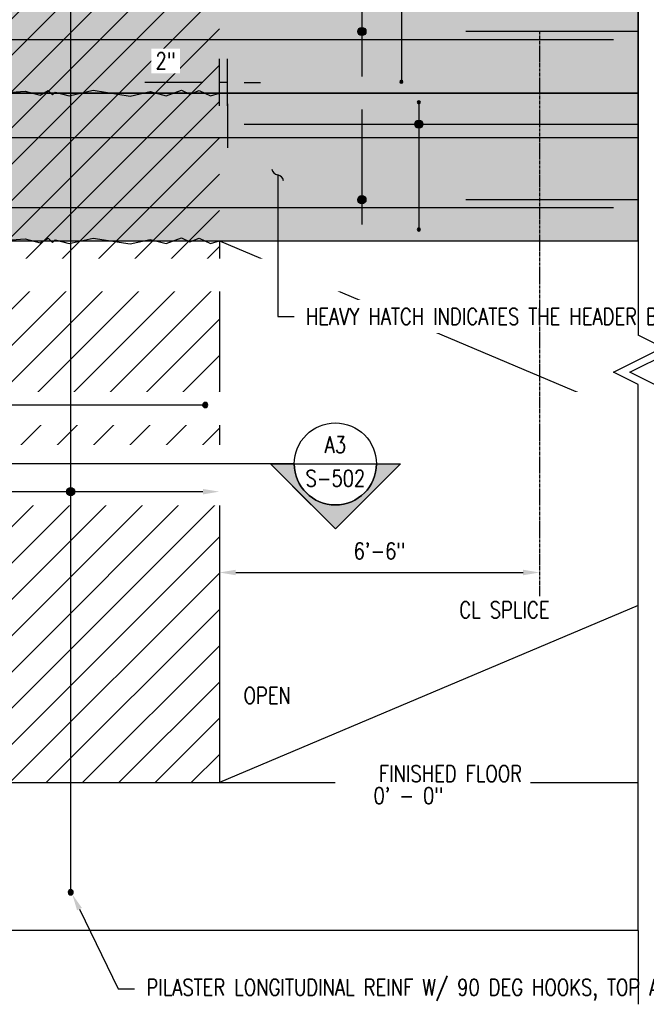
# Model space of a CAD drawing. Header units: inches. Extents: x -2417 to 3601, y -137 to 349.
# Tile 8 of 12: x 795 to 948, y -39 to 201. Entities that reach past the tile are written whole.
import ezdxf
from ezdxf import colors
from ezdxf.entities.mleader import LeaderData, LeaderLine
from ezdxf.enums import TextEntityAlignment as Align
from ezdxf.math import Vec2, Vec3

# ---------------------------------------------------------------- set-up
doc = ezdxf.new("R2010")
doc.units = ezdxf.units.IN
doc.header["$MEASUREMENT"] = 0
doc.linetypes.add('CENTER2', pattern=[1.125, 0.75, -0.125, 0.125, -0.125])
for name, color, linetype in [('A-DETL', 3, 'Continuous'), ('A-DETL-THIN', 1, 'Continuous'), ('A-FLOR', 5, 'Continuous'), ('G-ANNO-SYMB', 2, 'Continuous'), ('S-ANNO-DIMS', 1, 'Continuous'), ('S-ANNO-NOTE', 2, 'Continuous'), ('S-BEAM', 3, 'Continuous'), ('S-COLS', 3, 'Continuous'), ('S-DETL-CNTR', 1, 'CENTER2'), ('S-REIN-RBAR', 4, 'Continuous')]:
    doc.layers.add(name, color=color, linetype=linetype)
doc.layers.add('S-BEAM-HTCH-HEDR', color=253, linetype='Continuous', transparency=0.5)
doc.layers.add('S-BEAM-HTCH-PRPT', color=252, linetype='Continuous', transparency=0.7)
doc.styles.add('Annotative', font='romans.shx', dxfattribs={"width": 0.8, "height": 0.125})
doc.styles.add('Arial', font='romans.shx', dxfattribs={"width": 0.8})
doc.dimstyles.new('Annotative', dxfattribs={"dimscale": 0, "dimtxt": 0.125, "dimasz": 0.125, "dimexe": 0.18, "dimexo": 0.0625, "dimgap": 0.09, "dimtad": 1, "dimdec": 3, "dimzin": 3, "dimdsep": 46, "dimlunit": 4, "dimtxsty": 'Annotative', "dimcen": 0.09, "dimclrt": 2, "dimazin": 2, "dimtfac": 1, "dimtdec": 3, "dimtmove": 0, "dimatfit": 0, "dimfxl": 1, "dimtfill": 1, "dimfrac": 2, "dimtolj": 1, "dimtzin": 0, "dimarcsym": 0})

# ---------------------------------------------------------------- blocks, each defined once
blk = doc.blocks.new('*D36')
at = {"layer": 'Defpoints', "color": 0, "transparency": 16777216}
for p in [(844.03, 185.76), (844.03, 178.08), (846.03, 178.08)]:
    blk.add_point(p, dxfattribs=at)
at = {"layer": 'S-ANNO-DIMS', "color": 0, "lineweight": -2, "transparency": 16777216}
for p, q in [((844.03, 180.08), (844.03, 191.52)), ((846.03, 180.08), (846.03, 191.52)), ((840.03, 185.76), (825.85, 185.76)), ((846.03, 185.76), (844.03, 185.76)), ((850.03, 185.76), (854.03, 185.76))]:
    blk.add_line(p, q, dxfattribs=at)
at = {"layer": 'S-ANNO-DIMS', "color": 0, "transparency": 16777216}
for points in [[(840.03, 186.43), (840.03, 185.09), (844.03, 185.76)], [(850.03, 186.43), (850.03, 185.09), (846.03, 185.76)]]:
    blk.add_solid(points, dxfattribs=at)
at = {"layer": 'S-ANNO-DIMS', "color": 2, "transparency": 16777216, "insert": (830.94, 191.02), "char_height": 4, "attachment_point": 5, "style": 'Annotative', "bg_fill": 3, "box_fill_scale": 1.25, "bg_fill_color": 256, "bg_fill_true_color": 13158600, "bg_fill_transparency": 0}
blk.add_mtext('\\A1;2"', dxfattribs=at)
blk = doc.blocks.new('_Integral')
at = {"color": 0, "linetype": 'ByBlock', "lineweight": -2}
for centre, start, end in [((0.445, -0.091), 102, 168), ((-0.445, 0.091), 282, 348)]:
    blk.add_arc(centre, 0.454, start, end, dxfattribs=at)
blk = doc.blocks.new('*D43')
at = {"layer": 'Defpoints', "color": 0, "transparency": 16777216}
for p in [(844.03, 147.18), (922.03, 147.18), (922.03, 66.37)]:
    blk.add_point(p, dxfattribs=at)
at = {"layer": 'S-ANNO-DIMS', "color": 0, "lineweight": -2, "transparency": 16777216}
blk.add_line((848.03, 66.37), (918.03, 66.37), dxfattribs=at)
at = {"layer": 'S-ANNO-DIMS', "color": 0, "transparency": 16777216}
for points in [[(848.03, 67.04), (848.03, 65.7), (844.03, 66.37)], [(918.03, 67.04), (918.03, 65.7), (922.03, 66.37)]]:
    blk.add_solid(points, dxfattribs=at)
at = {"layer": 'S-ANNO-DIMS', "color": 2, "transparency": 16777216, "insert": (883.03, 71.63), "char_height": 4, "attachment_point": 5, "style": 'Annotative', "bg_fill": 3, "box_fill_scale": 1.25, "bg_fill_color": 256, "bg_fill_true_color": 13158600, "bg_fill_transparency": 0}
blk.add_mtext('\\A1;6\'-6"', dxfattribs=at)
blk = doc.blocks.new('032100_ReinforcementBar-Section - _ 10-702371-HEADWALL REINFORCEMENT TO BLAST PILASTER ELEVATION')
h = blk.add_hatch(color=256)
h.dxf.hatch_style = 1
h.paths.add_polyline_path([(204.91, 142, 1), (206.16, 142, 1)])
blk.add_circle((205.53, 142), 0.625)
blk = doc.blocks.new('HDR-Si_Dot-Symbol - Dot-HDR-1676570-HEADWALL REINFORCEMENT TO BLAST PILASTER ELEVATION')
h = blk.add_hatch(color=256)
edge = h.paths.add_edge_path()
edge.add_arc((734.56, 159.41), 1, 180, 360)
edge.add_arc((734.56, 159.41), 1, 0, 180)
for start, end in [(0, 180), (180, 0)]:
    blk.add_arc((734.56, 159.41), 1, start, end)
blk = doc.blocks.new('*D45')
at = {"layer": 'Defpoints', "color": 0, "transparency": 16777216}
for p in [(844.03, 86.07), (744.03, 83.4), (844.03, 83.4)]:
    blk.add_point(p, dxfattribs=at)
at = {"layer": 'S-REIN-RBAR', "color": 0, "lineweight": -2, "transparency": 16777216}
blk.add_line((748.03, 86.07), (840.03, 86.07), dxfattribs=at)
at = {"layer": 'S-REIN-RBAR', "color": 0, "transparency": 16777216}
for points in [[(748.03, 86.73), (748.03, 85.4), (744.03, 86.07)], [(840.03, 86.73), (840.03, 85.4), (844.03, 86.07)]]:
    blk.add_solid(points, dxfattribs=at)
blk = doc.blocks.new('*D47')
at = {"layer": 'Defpoints', "color": 0, "transparency": 16777216}
for p in [(844.03, 147.18), (922.03, 147.18), (922.03, 66.37)]:
    blk.add_point(p, dxfattribs=at)
at = {"layer": 'S-ANNO-DIMS', "color": 0, "lineweight": -2, "transparency": 16777216}
blk.add_line((848.03, 66.37), (918.03, 66.37), dxfattribs=at)
at = {"layer": 'S-ANNO-DIMS', "color": 0, "transparency": 16777216}
for points in [[(848.03, 67.04), (848.03, 65.7), (844.03, 66.37)], [(918.03, 67.04), (918.03, 65.7), (922.03, 66.37)]]:
    blk.add_solid(points, dxfattribs=at)
at = {"layer": 'S-ANNO-DIMS', "color": 2, "transparency": 16777216, "insert": (883.03, 71.63), "char_height": 4, "attachment_point": 5, "style": 'Annotative', "bg_fill": 3, "box_fill_scale": 1.25, "bg_fill_color": 256, "bg_fill_true_color": 13158600, "bg_fill_transparency": 0}
blk.add_mtext('\\A1;6\'-6"', dxfattribs=at)
blk = doc.blocks.new('*U26')
for p, q in [((0.5, 1), (-0.5, -1)), ((1, 0), (0.5, 1))]:
    blk.add_line(p, q)
blk = doc.blocks.new('*U27')
for p, q in [((0.5, 1), (-0.5, -1)), ((1, 0), (0.5, 1)), ((-23.167, 0), (-1, 0)), ((-0.5, -1), (-1, 0)), ((23.167, 0), (1, 0)), ((23.167, 0), (26.167, 0))]:
    blk.add_line(p, q)
blk = doc.blocks.new('032100_ReinforcementBar-Section - _ 6-688169-HEADWALL REINFORCEMENT TO BLAST PILASTER ELEVATION')
h = blk.add_hatch(color=256)
h.dxf.hatch_style = 1
h.paths.add_polyline_path([(400.97, 165.76, 1), (400.22, 165.76, 1)])
blk.add_circle((400.6, 165.76), 0.375)
blk = doc.blocks.new('*D30')
at = {"layer": 'Defpoints', "color": 0, "transparency": 16777216}
for p in [(875.94, 183.18), (875.94, 147.18), (878.75, 147.18)]:
    blk.add_point(p, dxfattribs=at)
at = {"layer": 'S-REIN-RBAR', "color": 0, "lineweight": -2, "transparency": 16777216}
blk.add_line((878.75, 179.18), (878.75, 151.18), dxfattribs=at)
at = {"layer": 'S-REIN-RBAR', "color": 0, "transparency": 16777216}
for points in [[(878.08, 179.18), (879.42, 179.18), (878.75, 183.18)], [(878.08, 151.18), (879.42, 151.18), (878.75, 147.18)]]:
    blk.add_solid(points, dxfattribs=at)
blk = doc.blocks.new('*D31')
at = {"layer": 'Defpoints', "color": 0, "transparency": 16777216}
for p in [(875.94, 229.18), (875.94, 183.18), (878.75, 183.18)]:
    blk.add_point(p, dxfattribs=at)
at = {"layer": 'S-REIN-RBAR', "color": 0, "lineweight": -2, "transparency": 16777216}
blk.add_line((878.75, 225.18), (878.75, 187.18), dxfattribs=at)
at = {"layer": 'S-REIN-RBAR', "color": 0, "transparency": 16777216}
for points in [[(878.08, 225.18), (879.42, 225.18), (878.75, 229.18)], [(878.08, 187.18), (879.42, 187.18), (878.75, 183.18)]]:
    blk.add_solid(points, dxfattribs=at)
blk = doc.blocks.new('*U22')
at = {"lineweight": -3}
blk.add_hatch(color=256, dxfattribs=at).paths.add_polyline_path([(-4.1453, 0), (-4.2078, 0), (-4.2078, -0.125), (-4.1453, -0.125)])
h = blk.add_hatch(color=256, dxfattribs=at)
edge = h.paths.add_edge_path()
edge.add_line((0.3125, 0), (0.4947, 0))
edge.add_line((0.4947, 0), (0, -0.4947))
edge.add_line((0, -0.4947), (-0.4947, 0))
edge.add_line((-0.4947, 0), (-0.3125, 0))
edge.add_arc((0, 0), 0.3125, 180, 360)
at = {"linetype": 'Continuous', "lineweight": -3}
blk.add_line((-0.3125, 0), (-4.2078, 0), dxfattribs=at)
at = {"lineweight": -3}
for p, q in [((-0.4947, 0), (0, -0.4947)), ((-0.3125, 0), (0.3125, 0)), ((0, -0.4947), (0.4947, 0))]:
    blk.add_line(p, q, dxfattribs=at)
at = {"lineweight": -3, "flags": 128}
blk.add_lwpolyline([(-4.1453, 0), (-4.2078, 0), (-4.2078, -0.125), (-4.1453, -0.125), (-4.1453, 0)], close=True, dxfattribs=at)
blk.add_lwpolyline([(0.3125, 0), (0.4947, 0), (0, -0.4947), (-0.4947, 0), (-0.3125, 0, 1), (0.3125, 0)], format="xyb", close=True, dxfattribs=at)
blk.add_lwpolyline([(0.3125, -0.0156), (0.3125, -0.0156)], dxfattribs=at)
blk.add_lwpolyline([(0.3125, -0.0156), (0.3125, -0.0156)], dxfattribs=at)
at = {"lineweight": -3}
blk.add_circle((0, 0), 0.3125, dxfattribs=at)
at = {"linetype": 'Continuous', "lineweight": -3, "style": 'Arial'}
blk.add_attdef('X#', text='', height=0.0938, dxfattribs=at).set_placement((0, 0.0469), align=Align.BOTTOM_CENTER)
blk.add_attdef('X-###', text='', height=0.0938, dxfattribs=at).set_placement((0, -0.0469), align=Align.TOP_CENTER)

msp = doc.modelspace()

# ---------------------------------------------------------------- hatches: boundary and pattern name
at = {"layer": 'S-BEAM-HTCH-HEDR', "transparency": 33554623}
h = msp.add_hatch(color=256, dxfattribs=at)
h.dxf.hatch_style = 1
h.paths.add_polyline_path([(946.0305, 183.1779), (642.0305, 183.1779), (642.0305, 147.1779), (946.0305, 147.1779)])
at = {"layer": 'S-BEAM-HTCH-PRPT', "transparency": 33554559}
h = msp.add_hatch(color=256, dxfattribs=at)
h.dxf.hatch_style = 1
h.paths.add_polyline_path([(946.0305, 235.1779), (642.0305, 235.1779), (642.0305, 183.1779), (946.0305, 183.1779)])
at = {"layer": 'S-DETL-CNTR', "linetype": 'Continuous'}
h = msp.add_hatch(dxfattribs=at)
h.set_pattern_fill('ANSI31', color=256, scale=50)
h.paths.add_polyline_path([(844.0305, 15.1779), (744.0305, 15.1779), (744.0305, 257.1779), (844.0305, 257.1779)])

# ---------------------------------------------------------------- linework, layer by layer
at = {"layer": 'A-DETL', "lineweight": -3}
for p, q in [((781.5713, 182.5093), (796.741, 183.6575)), ((796.741, 183.6575), (800.3632, 182.6869)), ((800.3632, 182.6869), (802.3118, 183.8119)), ((802.3118, 183.8119), (803.3724, 182.7513)), ((803.3724, 182.7513), (804.018, 183.3968)), ((804.018, 183.3968), (807.3987, 182.491)), ((807.3987, 182.491), (813.2449, 183.8407)), ((813.2449, 183.8407), (822.2928, 182.4067)), ((822.2928, 182.4067), (827.1647, 183.5315)), ((827.1647, 183.5315), (831.0284, 182.4962)), ((831.0284, 182.4962), (834.7871, 183.8643)), ((834.7871, 183.8643), (836.7941, 182.9284)), ((836.7941, 182.9284), (839.1433, 183.7835)), ((839.1433, 183.7835), (841.8623, 182.5156)), ((841.8623, 182.5156), (844.0305, 183.1779)), ((844.0305, 183.1738), (946.0305, 183.1751)), ((781.5713, 146.5093), (796.741, 147.6575)), ((796.741, 147.6575), (800.3632, 146.6869)), ((800.3632, 146.6869), (802.3118, 147.8119)), ((802.3118, 147.8119), (803.3724, 146.7513)), ((803.3724, 146.7513), (804.018, 147.3968)), ((804.018, 147.3968), (807.3987, 146.491)), ((807.3987, 146.491), (813.2449, 147.8407)), ((813.2449, 147.8407), (822.2928, 146.4067)), ((822.2928, 146.4067), (827.1647, 147.5315)), ((827.1647, 147.5315), (831.0284, 146.4962)), ((831.0284, 146.4962), (834.7871, 147.8643)), ((834.7871, 147.8643), (836.7941, 146.9284)), ((836.7941, 146.9284), (839.1433, 147.7835)), ((839.1433, 147.7835), (841.8623, 146.5156)), ((841.8623, 146.5156), (844.0305, 147.1779))]:
    msp.add_line(p, q, dxfattribs=at)
at = {"layer": 'A-DETL-THIN', "lineweight": -3}
msp.add_line((844.0305, 147.1779), (946.0305, 104.0241), dxfattribs=at)
at = {"layer": 'A-FLOR', "lineweight": -3}
for p, q in [((642.0305, 15.1779), (946.0305, 15.1779)), ((844.0305, 15.1779), (861.5889, 15.1779))]:
    msp.add_line(p, q, dxfattribs=at)
at = {"layer": 'A-FLOR'}
msp.add_lwpolyline([(946.0305, -20.8221), (642.0305, -20.8221)], dxfattribs=at)
at = {"layer": 'Defpoints', "color": 253}
msp.add_lwpolyline([(946.0305, 257.1779), (642.0305, 257.1779), (642.0305, 183.1779), (946.0305, 183.1779)], close=True, dxfattribs=at)
at = {"layer": 'Defpoints', "color": 252}
msp.add_lwpolyline([(946.0305, 183.1779), (642.0305, 183.1779), (642.0305, 147.1779), (946.0305, 147.1779)], close=True, dxfattribs=at)
at = {"layer": 'S-BEAM', "lineweight": -3}
msp.add_line((844.0305, 147.1779), (946.0305, 147.1779), dxfattribs=at)
at = {"layer": 'S-COLS', "lineweight": -3}
msp.add_line((844.0305, 147.1779), (844.0305, 15.1779), dxfattribs=at)
at = {"layer": 'S-REIN-RBAR', "lineweight": -3}
for p, q in [((846.0305, 176.0823), (846.0305, 169.8223)), ((850.0305, 175.5823), (946.0305, 175.5823))]:
    msp.add_line(p, q, dxfattribs=at)
at = {"layer": 'S-REIN-RBAR'}
msp.add_lwpolyline([(648.0305, 172.3755), (946.0305, 172.3755)], dxfattribs=at)
msp.add_solid([(850.0305, 176.2489), (850.0305, 174.9156), (846.0305, 175.5823)], dxfattribs=at)

# ---------------------------------------------------------------- block references
at = {"layer": 'S-REIN-RBAR', "lineweight": -3, "xscale": -1}
for name, p in [('032100_ReinforcementBar-Section - _ 6-688169-HEADWALL REINFORCEMENT TO BLAST PILASTER ELEVATION', (1293.2105, 15.1779)), ('HDR-Si_Dot-Symbol - Dot-HDR-1676570-HEADWALL REINFORCEMENT TO BLAST PILASTER ELEVATION', (1627.1683, 16.1742))]:
    msp.add_blockref(name, p, dxfattribs=at)

# ---------------------------------------------------------------- texts
at = {"layer": 'S-ANNO-NOTE', "char_height": 4, "style": 'Annotative'}
for s, insert, width, attachment_point in [('CL SPLICE', (924.4387, 59.2743), 26.296153, 3), ('OPEN', (855.6897, 36.4123), 13.461535, 5)]:
    msp.add_mtext(s, dxfattribs=dict(at, insert=insert, width=width, attachment_point=attachment_point))

# ---------------------------------------------------------------- leaders
at = {"layer": 'S-ANNO-NOTE', "lineweight": -3}
ml = msp.add_multileader_mtext('Standard', dxfattribs=at)
ml.set_content('ROUGHEN JOINT, TYP', color=256, style='Annotative')
ml.set_leader_properties(color=1, linetype='ByLayer', lineweight=-1)
ml.build(insert=Vec2(0, 0))
ml.multileader.update_dxf_attribs({"text_right_attachment_type": 3, "dogleg_length": 0.125, "scale": 32})
ctx = ml.context
ctx.base_point, ctx.scale, ctx.landing_gap_size, ctx.plane_origin = Vec3(172.8745, 139.6083), 32, 2.88, Vec3(252.1666, 153.8457)
ctx.right_attachment = 3
notes = []
notes.append((ctx, [(1, (1, 1, 0), (207.7773, 132.9417), (-1, 0), 4, [(0, [(222.8177, 146.9172)], 0, [])])]))
ctx.mtext.insert, ctx.mtext.width, ctx.mtext.flow_direction = Vec3(175.7545, 141.9893), 26.712114, 5
for ctx, leaders in notes:
    for number, flags, end, landing, length, lines in leaders:
        leader = LeaderData()
        leader.index, (leader.has_last_leader_line, leader.has_dogleg_vector, leader.attachment_direction) = number, flags
        leader.last_leader_point, leader.dogleg_vector, leader.dogleg_length = Vec3(end), Vec3(landing), length
        for number, points, colour, breaks in lines:
            line = LeaderLine()
            line.index, line.vertices, line.color, line.breaks = number, Vec3.list(points), colors.encode_raw_color(colour), breaks
            leader.lines.append(line)
        ctx.leaders.append(leader)

# ---------------------------------------------------------------- next in the draw order: texts
at = {"layer": 'S-ANNO-NOTE', "lineweight": -3, "insert": (874.2664, 15.385), "char_height": 4, "width": 43.47836, "attachment_point": 7, "line_spacing_factor": 0.981704, "style": 'Annotative', "bg_fill": 2}
msp.add_mtext('\\pxqr,t3.2,6.4,9.6,12.8,16,19.2,22.4,25.6,28.8,32,35.2,38.4,41.6,44.8,48,51.2,54.4,57.6,60.8,64,67.2,70.4,73.6,76.8,80,83.2,86.4,89.6,92.8,96,99.2,102.4;FINISHED FLOOR', dxfattribs=at)

# ---------------------------------------------------------------- next in the draw order: dimensions: what is measured, and where the dimension line sits
at = {"layer": 'S-ANNO-DIMS'}
dim = msp.add_linear_dim(base=(844.0305, 185.7617), p1=(846.0305, 178.0823), p2=(844.0305, 178.0823), dimstyle='Annotative', override={"dimpost": '\\X'}, dxfattribs=at)
dim.commit()
dim.dimension.update_dxf_attribs({"geometry": '*D36', "text_midpoint": (830.9409, 191.0226)})

# ---------------------------------------------------------------- next in the draw order: leaders
at = {"layer": 'S-ANNO-NOTE', "lineweight": -3}
ml = msp.add_multileader_mtext('Standard', dxfattribs=at)
ml.set_content('HEADER BEAM SHEAR REINF, SEE DETAILS', color=256, style='Annotative')
ml.set_leader_properties(color=1, linetype='ByLayer', lineweight=-1)
ml.build(insert=Vec2(0, 0))
ml.multileader.update_dxf_attribs({"text_right_attachment_type": 3, "dogleg_length": 0.125, "scale": 32})
ctx = ml.context
ctx.base_point, ctx.scale, ctx.landing_gap_size, ctx.plane_origin = Vec3(698.2039, 138.4628), 32, 2.88, Vec3(675.4781, 153.8457)
ctx.right_attachment = 3
notes = []
notes.append((ctx, [(0, (1, 1, 0), (694.2039, 138.4628), (1, 0), 4, [(0, [(709.4739, 163.1424)], 0, [])])]))
ctx.mtext.insert, ctx.mtext.width, ctx.mtext.flow_direction = Vec3(701.0839, 140.8437), 52.099261, 5
ctx.mtext.has_bg_fill, ctx.mtext.bg_color, ctx.mtext.bg_scale_factor, ctx.mtext.bg_transparency, ctx.mtext.use_window_bg_color = 1, -1027028792, 1.5, 0, 1
ml = msp.add_multileader_mtext('Standard', dxfattribs=at)
ml.set_content('PILASTER LONGITUDINAL REINF W/ 90 DEG HOOKS, TOP AND BOTTOM', color=256, style='Annotative')
ml.set_leader_properties(color=1, linetype='ByLayer', lineweight=-1)
ml.build(insert=Vec2(0, 0))
ml.multileader.update_dxf_attribs({"text_right_attachment_type": 3, "dogleg_length": 0.125, "scale": 32})
ctx = ml.context
ctx.base_point, ctx.scale, ctx.landing_gap_size, ctx.plane_origin = Vec3(823.3773, -35.0631), 32, 2.88, Vec3(807.6114, 57.9069)
ctx.right_attachment = 3
notes.append((ctx, [(0, (1, 1, 0), (819.3773, -35.0631), (1, 0), 4, [(0, [(808.2032, -12.0276)], 0, [])])]))
ctx.mtext.insert, ctx.mtext.width, ctx.mtext.flow_direction = Vec3(826.2573, -32.6821), 86.713675, 5
ctx.mtext.has_bg_fill, ctx.mtext.bg_color, ctx.mtext.bg_scale_factor, ctx.mtext.bg_transparency, ctx.mtext.use_window_bg_color = 1, -1027028792, 1.5, 0, 1
for ctx, leaders in notes:
    for number, flags, end, landing, length, lines in leaders:
        leader = LeaderData()
        leader.index, (leader.has_last_leader_line, leader.has_dogleg_vector, leader.attachment_direction) = number, flags
        leader.last_leader_point, leader.dogleg_vector, leader.dogleg_length = Vec3(end), Vec3(landing), length
        for number, points, colour, breaks in lines:
            line = LeaderLine()
            line.index, line.vertices, line.color, line.breaks = number, Vec3.list(points), colors.encode_raw_color(colour), breaks
            leader.lines.append(line)
        ctx.leaders.append(leader)

# ---------------------------------------------------------------- next in the draw order: linework, layer by layer
at = {"layer": 'S-REIN-RBAR', "lineweight": -3}
msp.add_line((846.0305, 180.5823), (846.0305, 175.5823), dxfattribs=at)

# ---------------------------------------------------------------- next in the draw order: block references
at = {"layer": 'S-REIN-RBAR', "lineweight": -3, "xscale": -1}
msp.add_blockref('032100_ReinforcementBar-Section - _ 10-702371-HEADWALL REINFORCEMENT TO BLAST PILASTER ELEVATION', (1013.3462, -153.5383), dxfattribs=at)

# ---------------------------------------------------------------- next in the draw order: texts
at = {"layer": 'S-ANNO-NOTE', "lineweight": -3, "insert": (877.4411, 14.0168), "char_height": 4, "width": 21.135118, "attachment_point": 1, "line_spacing_factor": 0.981704, "style": 'Annotative', "bg_fill": 2}
msp.add_mtext('\\pxqr,t3.2,6.4,9.6,12.8,16,19.2,22.4,25.6,28.8,32,35.2,38.4,41.6,44.8,48,51.2,54.4,57.6,60.8,64,67.2,70.4,73.6,76.8,80,83.2,86.4,89.6,92.8,96,99.2,102.4;0\' - 0"', dxfattribs=at)

# ---------------------------------------------------------------- next in the draw order: leaders
at = {"layer": 'S-ANNO-NOTE', "lineweight": -3}
ml = msp.add_multileader_mtext('Standard', dxfattribs=at)
ml.set_content('BOTTOM OF PARAPET BEAM / TOP OF HEADER BEAM', color=256, style='Annotative')
ml.set_leader_properties(color=1, linetype='ByLayer', lineweight=-1)
ml.build(insert=Vec2(0, 0))
ml.multileader.update_dxf_attribs({"text_right_attachment_type": 3, "dogleg_length": 0.125, "scale": 32})
ctx = ml.context
ctx.base_point, ctx.scale, ctx.landing_gap_size, ctx.plane_origin = Vec3(692.5804, 277.1977), 32, 2.88, Vec3(660.2635, 291.2228)
ctx.right_attachment = 3
notes = []
notes.append((ctx, [(0, (1, 1, 0), (688.5804, 277.1977), (1, 0), 4, [(0, [(654.8451, 183.1779)], 0, [])])]))
ctx.mtext.insert, ctx.mtext.width, ctx.mtext.flow_direction = Vec3(695.4604, 279.1977), 74.93036, 5
ctx.mtext.has_bg_fill, ctx.mtext.bg_color, ctx.mtext.bg_scale_factor, ctx.mtext.bg_transparency, ctx.mtext.use_window_bg_color = 1, -1027028792, 1.5, 0, 1
ml = msp.add_multileader_mtext('Standard', dxfattribs=at)
ml.set_content('CONT HEADER BEAM FLEXURAL REINF, SEE DETAILS', color=256, style='Annotative')
ml.set_leader_properties(color=1, lineweight=-1)
ml.build(insert=Vec2(0, 0))
ml.multileader.update_dxf_attribs({"dogleg_length": 0.125, "scale": 32})
ctx = ml.context
ctx.base_point, ctx.scale, ctx.landing_gap_size, ctx.plane_origin = Vec3(375.0321, 106.3141), 32, 2.88, Vec3(241.5557, 135.5046)
notes.append((ctx, [(0, (1, 1, 0), (371.0321, 106.3141), (1, 0), 4, [(0, [(389.9346, 157.1779)], 0, [])])]))
ctx.mtext.insert, ctx.mtext.width, ctx.mtext.flow_direction = Vec3(377.9121, 108.3141), 49.498119, 5
ctx.mtext.has_bg_fill, ctx.mtext.bg_color, ctx.mtext.bg_scale_factor, ctx.mtext.bg_transparency, ctx.mtext.use_window_bg_color = 1, -1027028792, 1.5, 0, 1
for ctx, leaders in notes:
    for number, flags, end, landing, length, lines in leaders:
        leader = LeaderData()
        leader.index, (leader.has_last_leader_line, leader.has_dogleg_vector, leader.attachment_direction) = number, flags
        leader.last_leader_point, leader.dogleg_vector, leader.dogleg_length = Vec3(end), Vec3(landing), length
        for number, points, colour, breaks in lines:
            line = LeaderLine()
            line.index, line.vertices, line.color, line.breaks = number, Vec3.list(points), colors.encode_raw_color(colour), breaks
            leader.lines.append(line)
        ctx.leaders.append(leader)

# ---------------------------------------------------------------- next in the draw order: linework, layer by layer
at = {"layer": 'A-DETL-THIN', "lineweight": -3}
msp.add_line((946.0305, 58.3317), (844.0305, 15.1779), dxfattribs=at)
at = {"layer": 'S-REIN-RBAR', "lineweight": -3}
msp.add_line((888.362, 232.045), (888.362, 186.295), dxfattribs=at)
at = {"layer": 'S-REIN-RBAR'}
for points in [[(946.0305, 198.1642), (904.0305, 198.1642)], [(940.0305, 196.1642), (648.0305, 196.1642)]]:
    msp.add_lwpolyline(points, dxfattribs=at)

# ---------------------------------------------------------------- next in the draw order: block references
at = {"layer": 'S-REIN-RBAR', "lineweight": -3, "xscale": -1}
for name, p in [('HDR-Si_Dot-Symbol - Dot-HDR-1676570-HEADWALL REINFORCEMENT TO BLAST PILASTER ELEVATION', (1613.3055, 38.7561)), ('032100_ReinforcementBar-Section - _ 6-688169-HEADWALL REINFORCEMENT TO BLAST PILASTER ELEVATION', (1288.9605, 20.1613))]:
    msp.add_blockref(name, p, dxfattribs=at)

# ---------------------------------------------------------------- next in the draw order: dimensions: what is measured, and where the dimension line sits
at = {"layer": 'S-REIN-RBAR', "lineweight": -3}
dim = msp.add_linear_dim(base=(878.7492, 183.1779), p1=(875.9413, 229.1779), p2=(875.9413, 183.1779), angle=90, text=' ', dimstyle='Annotative', override={"dimpost": '\\X', "dimse1": 1, "dimse2": 1, "dimtfill": 0}, dxfattribs=at)
dim.commit()
dim.dimension.update_dxf_attribs({"geometry": '*D31', "text_midpoint": (878.7492, 198.1642), "dimtype": 160, "text_rotation": 90})

# ---------------------------------------------------------------- next in the draw order: leaders
at = {"layer": 'S-ANNO-NOTE', "lineweight": -3}
ml = msp.add_multileader_mtext('Standard', dxfattribs=at)
ml.set_content('HEAVY HATCH INDICATES THE HEADER BEAM, TYP', color=256, style='Annotative')
ml.set_leader_properties(color=1, lineweight=-1)
ml.set_arrow_properties(name='INTEGRAL')
ml.build(insert=Vec2(0, 0))
ml.multileader.update_dxf_attribs({"text_right_attachment_type": 3, "dogleg_length": 0.125, "scale": 32})
ctx = ml.context
ctx.base_point, ctx.scale, ctx.landing_gap_size, ctx.plane_origin = Vec3(862.2336, 128.7438), 32, 2.88, Vec3(850.0901, 48.1284)
ctx.right_attachment = 3
notes = []
notes.append((ctx, [(0, (1, 1, 0), (858.2336, 128.7438), (1, 0), 4, [(0, [(858.2336, 163.2292)], 0, [])])]))
ctx.mtext.insert, ctx.mtext.width, ctx.mtext.flow_direction = Vec3(865.1136, 130.7438), 36.583743, 5
ctx.mtext.has_bg_fill, ctx.mtext.bg_color, ctx.mtext.bg_scale_factor, ctx.mtext.bg_transparency, ctx.mtext.use_window_bg_color = 1, -1027028792, 1.5, 0, 1
ml = msp.add_multileader_mtext('Standard', dxfattribs=at)
ml.set_content('PILASTER TIES,\\PSEE DETAILS, TYP.', color=256, style='Annotative')
ml.set_leader_properties(color=1, linetype='ByLayer', lineweight=-1)
ml.build(insert=Vec2(0, 0))
ml.multileader.update_dxf_attribs({"text_right_attachment_type": 3, "dogleg_length": 0.125, "scale": 32})
ctx = ml.context
ctx.base_point, ctx.scale, ctx.landing_gap_size, ctx.plane_origin = Vec3(547.3839, 93.0622), 32, 2.88, Vec3(529.1939, 103.413)
ctx.right_attachment = 3
notes.append((ctx, [(0, (1, 1, 0), (543.3839, 93.0622), (1, 0), 4, [(0, [(532.7957, 107.118)], 0, [])])]))
ctx.mtext.insert, ctx.mtext.width, ctx.mtext.flow_direction = Vec3(550.2639, 95.4431), 72.123364, 5
ctx.mtext.has_bg_fill, ctx.mtext.bg_color, ctx.mtext.bg_scale_factor, ctx.mtext.bg_transparency, ctx.mtext.use_window_bg_color = 1, -1027028792, 1.5, 0, 1
for ctx, leaders in notes:
    for number, flags, end, landing, length, lines in leaders:
        leader = LeaderData()
        leader.index, (leader.has_last_leader_line, leader.has_dogleg_vector, leader.attachment_direction) = number, flags
        leader.last_leader_point, leader.dogleg_vector, leader.dogleg_length = Vec3(end), Vec3(landing), length
        for number, points, colour, breaks in lines:
            line = LeaderLine()
            line.index, line.vertices, line.color, line.breaks = number, Vec3.list(points), colors.encode_raw_color(colour), breaks
            leader.lines.append(line)
        ctx.leaders.append(leader)

# ---------------------------------------------------------------- next in the draw order: linework, layer by layer
at = {"layer": 'S-REIN-RBAR', "lineweight": -3}
for p, q in [((807.8143, -10.929), (807.8143, 253.8523)), ((892.612, 180.571), (892.612, 150.3022)), ((839.9509, 107.1779), (748.11, 107.1779))]:
    msp.add_line(p, q, dxfattribs=at)
at = {"layer": 'S-REIN-RBAR'}
for points in [[(946.0305, 157.1779), (904.0305, 157.1779)], [(940.0305, 155.1779), (648.0305, 155.1779)]]:
    msp.add_lwpolyline(points, dxfattribs=at)

# ---------------------------------------------------------------- next in the draw order: block references
at = {"layer": 'A-DETL-THIN', "xscale": -6, "yscale": 6, "zscale": 6, "rotation": 90}
for name, p in [('*U27', (946.0305, 118.1779)), ('*U26', (950.0305, 118.1779))]:
    msp.add_blockref(name, p, dxfattribs=at)
at = {"layer": 'S-REIN-RBAR', "lineweight": -3, "xscale": -1}
for name, p in [('HDR-Si_Dot-Symbol - Dot-HDR-1676570-HEADWALL REINFORCEMENT TO BLAST PILASTER ELEVATION', (1613.3055, -2.2302)), ('032100_ReinforcementBar-Section - _ 6-688169-HEADWALL REINFORCEMENT TO BLAST PILASTER ELEVATION', (1293.2105, -15.8221)), ('032100_ReinforcementBar-Section - _ 10-702371-HEADWALL REINFORCEMENT TO BLAST PILASTER ELEVATION', (1046.1079, -34.8221)), ('HDR-Si_Dot-Symbol - Dot-HDR-1676570-HEADWALL REINFORCEMENT TO BLAST PILASTER ELEVATION', (1542.3706, -73.3401))]:
    msp.add_blockref(name, p, dxfattribs=at)

# ---------------------------------------------------------------- next in the draw order: dimensions: what is measured, and where the dimension line sits
at = {"layer": 'S-ANNO-DIMS'}
dim = msp.add_linear_dim(base=(922.0305, 66.3717), p1=(844.0305, 147.1779), p2=(922.0305, 147.1779), angle=180, dimstyle='Annotative', override={"dimpost": '\\X', "dimse1": 1, "dimse2": 1}, dxfattribs=at)
dim.commit()
dim.dimension.update_dxf_attribs({"geometry": '*D43', "text_midpoint": (883.0305, 66.3717), "dimtype": 160})

# ---------------------------------------------------------------- next in the draw order: linework, layer by layer
at = {"layer": 'S-DETL-CNTR', "lineweight": -3}
msp.add_line((922.0305, 198.1642), (922.0305, 60.6117), dxfattribs=at)

# ---------------------------------------------------------------- next in the draw order: dimensions: what is measured, and where the dimension line sits
at = {"layer": 'S-REIN-RBAR', "lineweight": -3}
dim = msp.add_linear_dim(base=(844.0305, 86.068), p1=(744.0305, 83.4016), p2=(844.0305, 83.4016), angle=180, text=' ', dimstyle='Annotative', override={"dimpost": '\\X', "dimse1": 1, "dimse2": 1, "dimtfill": 0}, dxfattribs=at)
dim.commit()
dim.dimension.update_dxf_attribs({"geometry": '*D45', "text_midpoint": (807.8143, 86.068), "dimtype": 160})

# ---------------------------------------------------------------- next in the draw order: dimensions: what is measured, and where the dimension line sits
at = {"layer": 'S-ANNO-DIMS'}
dim = msp.add_linear_dim(base=(922.0305, 66.3717), p1=(844.0305, 147.1779), p2=(922.0305, 147.1779), angle=180, dimstyle='Annotative', override={"dimpost": '\\X', "dimse1": 1, "dimse2": 1}, dxfattribs=at)
dim.commit()
dim.dimension.update_dxf_attribs({"geometry": '*D47', "text_midpoint": (883.0305, 66.3717), "dimtype": 160})

# ---------------------------------------------------------------- next in the draw order: block references
at = {"layer": 'G-ANNO-SYMB', "lineweight": -3}
ref = msp.add_blockref('*U22', (872.2857, 92.8276), dxfattribs=dict(at, xscale=32, yscale=32, zscale=32))
ref.add_attrib('X-###', 'S-502', dxfattribs={"layer": '0', "color": 1, "linetype": 'Continuous', "lineweight": -2, "height": 4, "style": 'Arial', "width": 0.8}).set_placement((872.2857, 91.3276), align=Align.TOP_CENTER)
ref.add_attrib('X#', 'A3', dxfattribs={"layer": '0', "color": 1, "linetype": 'Continuous', "lineweight": -2, "height": 4, "style": 'Arial', "width": 0.8}).set_placement((872.2857, 94.3276), align=Align.BOTTOM_CENTER)

# ---------------------------------------------------------------- next in the draw order: dimensions: what is measured, and where the dimension line sits
at = {"layer": 'S-REIN-RBAR', "lineweight": -3}
dim = msp.add_linear_dim(base=(878.7492, 147.1779), p1=(875.9413, 183.1779), p2=(875.9413, 147.1779), angle=90, text=' ', dimstyle='Annotative', override={"dimpost": '\\X', "dimse1": 1, "dimse2": 1, "dimtfill": 0}, dxfattribs=at)
dim.commit()
dim.dimension.update_dxf_attribs({"geometry": '*D30', "text_midpoint": (878.7492, 157.1779), "dimtype": 160, "text_rotation": 90})

doc.saveas('drawing.dxf')
